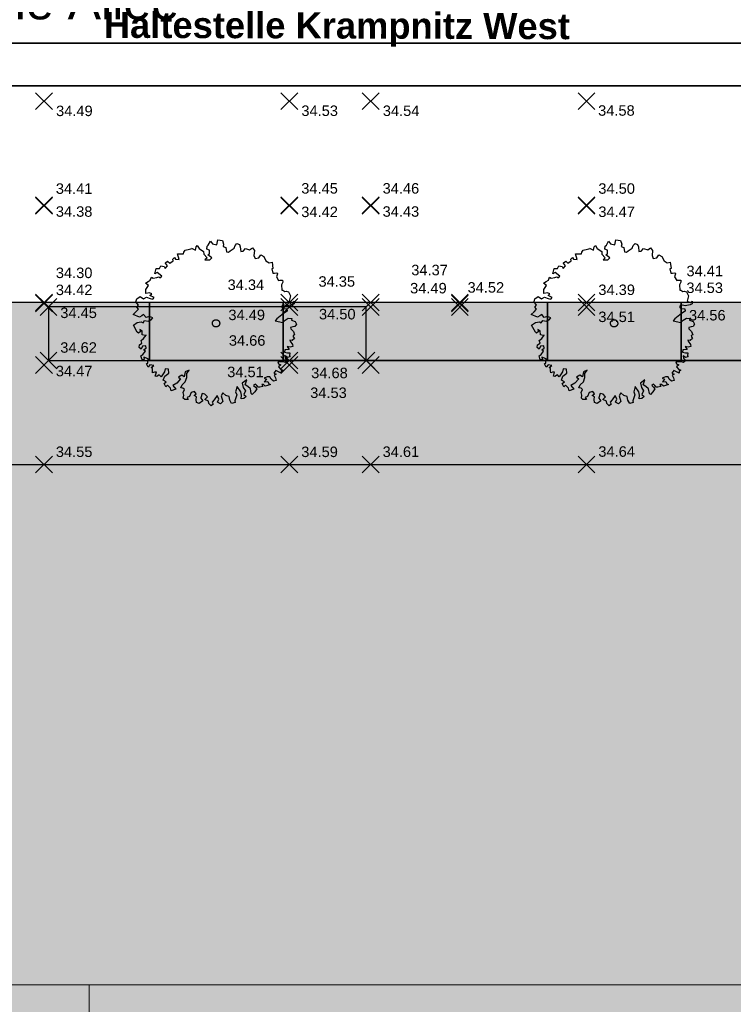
# Model space of a CAD drawing. Header units: metres. Extents: x -5569892 to 1712241, y -5568463 to 2085.
# Tile 32 of 68: x 42 to 66, y -18 to 15. Entities that reach past the tile are written whole.
import ezdxf

# ---------------------------------------------------------------- set-up
doc = ezdxf.new("R2010")
doc.units = ezdxf.units.M
doc.header["$LTSCALE"] = 0.5
for name, color, linetype, lineweight in [('02.02_Nutzung. Gebäude-Einzelhandel (Nahversorger)', 7, 'Continuous', 9), ('02.02_Nutzung. Gebäude-Gewerbe. Nahversorger im EG', 7, 'Continuous', 9), ('30 -39 Baustelle- Fläche', 7, 'Continuous', 15), ('99.04_Erschließung_VP-S-Borde-Kantenstein', 7, 'Continuous', 25), ('Keine', 7, 'Continuous', 9), ('SB-PUNKTE-00000-0000-HOE', 7, 'Continuous', 18), ('SB-PUNKTE-00000-0000-PKT', 7, 'Continuous', 18), ('SB-PUNKTE-00000-0000-SYM', 7, 'Continuous', 18)]:
    doc.layers.add(name, color=color, linetype=linetype, lineweight=lineweight)
for name, color, linetype, lineweight, true_color in [('99.04_1.BA Verkehrsanlagen-L-Straßennamen', 1, 'Continuous', 25, 0xff0000), ('99.04_Erschließung_VP-S-Farben-Gehweg-Betonsteinpflaster', 7, 'Continuous', 25, 0xffd6a8), ('99.04_Erschließung_VP-S-Farben-Grünflächen', 7, 'Continuous', 25, 0xc2e687), ('99.04_Erschließung_VP-S-Farben-Regengarten', 7, 'Continuous', 25, 0x60d2fb), ('99.04_Gleisplanung VP 02_23-EB-1236L-A-FAHRKANTE', 150, 'Continuous', 35, 0x007fff), ('S-Baum', 7, 'Continuous', 25, 0x4c994c), ('SB-100A-Regengarten-Farbe', 7, 'Continuous', 25, 0x60d2fb)]:
    doc.layers.add(name, color=color, linetype=linetype, lineweight=lineweight, true_color=true_color)
doc.styles.add('Arial', font='arial.ttf')
doc.styles.add('Arial (bold)', font='arialbd.ttf')

# ---------------------------------------------------------------- blocks, each defined once
blk = doc.blocks.new('Gruppe-1')
at = {"layer": '02.02_Nutzung. Gebäude-Einzelhandel (Nahversorger)', "linetype": 'Continuous', "lineweight": 0, "true_color": 0x37ae8d}
blk.add_hatch(color=125, dxfattribs=at).paths.add_polyline_path([(44.627, -42.975), (138.626, -42.975), (138.626, -16.975), (44.626, -16.975)])
at = {"layer": '02.02_Nutzung. Gebäude-Gewerbe. Nahversorger im EG', "linetype": 'Continuous', "lineweight": 0, "true_color": 0x37ae8d}
for points in [[(27.122, -16.975), (27.126, 0.525), (77.133, 0.525), (77.13, -16.975)], [(27.122, -16.975), (44.622, -16.975), (44.622, -50.475), (27.122, -50.475)]]:
    blk.add_hatch(color=125, dxfattribs=at).paths.add_polyline_path(points)
at = {"layer": '02.02_Nutzung. Gebäude-Einzelhandel (Nahversorger)', "flags": 128}
blk.add_lwpolyline([(44.627, -42.975), (138.626, -42.975), (138.626, -16.975), (44.626, -16.975)], close=True, dxfattribs=at)
at = {"layer": '02.02_Nutzung. Gebäude-Gewerbe. Nahversorger im EG', "flags": 128}
for points in [[(27.122, -16.975), (27.126, 0.525), (77.133, 0.525), (77.13, -16.975)], [(27.122, -16.975), (44.622, -16.975), (44.622, -50.475), (27.122, -50.475)]]:
    blk.add_lwpolyline(points, close=True, dxfattribs=at)
blk = doc.blocks.new('Gruppe-47')
at = {"layer": 'S-Baum', "flags": 128}
blk.add_lwpolyline([(64.952, 5.163), (64.885, 5.161), (64.806, 5.138), (64.808, 5.09), (64.898, 5.005), (64.942, 4.891), (64.894, 4.87), (64.896, 4.821), (64.935, 4.763), (64.861, 4.701), (64.781, 4.71), (64.794, 4.671), (64.865, 4.566), (64.876, 4.498), (64.789, 4.476), (64.692, 4.501), (64.752, 4.395), (64.608, 4.382), (64.6, 4.302), (64.699, 4.286), (64.775, 4.288), (64.771, 4.181), (64.791, 4.153), (64.704, 4.13), (64.624, 4.176), (64.626, 4.099), (64.708, 4.023), (64.631, 3.961), (64.551, 3.978), (64.475, 3.975), (64.375, 3.983), (64.398, 3.913), (64.478, 3.879), (64.401, 3.806), (64.472, 3.721), (64.541, 3.695), (64.485, 3.665), (64.488, 3.597), (64.398, 3.642), (64.309, 3.687), (64.241, 3.597), (64.322, 3.56), (64.255, 3.529), (64.298, 3.443), (64.32, 3.356), (64.233, 3.334), (64.152, 3.399), (64.11, 3.476), (64.022, 3.473), (63.916, 3.43), (63.996, 3.393), (63.92, 3.312), (64.039, 3.316), (64.069, 3.24), (64.13, 3.222), (64.023, 3.188), (63.953, 3.157), (63.895, 3.215), (63.835, 3.221), (63.866, 3.146), (63.77, 3.131), (63.711, 3.129), (63.669, 3.187), (63.62, 3.233), (63.562, 3.183), (63.623, 3.126), (63.665, 3.068), (63.6, 2.97), (63.516, 2.879), (63.483, 2.918), (63.458, 3.072), (63.368, 3.149), (63.278, 3.202), (63.332, 3.371), (63.18, 3.258), (63.213, 3.112), (63.285, 3.007), (63.233, 2.878), (63.311, 2.813), (63.226, 2.742), (63.138, 2.739), (63.154, 2.856), (63.13, 2.974), (63.009, 3.145), (62.955, 2.968), (62.998, 2.87), (62.926, 2.664), (62.939, 2.616), (62.821, 2.581), (62.761, 2.687), (62.737, 2.813), (62.628, 2.849), (62.526, 2.933), (62.47, 2.832), (62.527, 2.65), (62.442, 2.568), (62.341, 2.624), (62.386, 2.722), (62.334, 2.848), (62.231, 2.7), (62.166, 2.627), (62.196, 2.56), (62.13, 2.498), (62.051, 2.575), (62.037, 2.662), (61.919, 2.717), (62.004, 2.8), (61.922, 2.893), (61.825, 2.918), (61.783, 2.764), (61.779, 2.761), (61.853, 2.667), (61.729, 2.575), (61.64, 2.609), (61.625, 2.716), (61.633, 2.804), (61.561, 2.852), (61.63, 2.903), (61.576, 2.98), (61.453, 2.945), (61.398, 2.816), (61.32, 2.785), (61.362, 2.707), (61.246, 2.714), (61.193, 2.761), (61.21, 2.86), (61.187, 2.947), (61.234, 3.045), (61.182, 3.091), (61.105, 3.1), (61.158, 3.209), (61.262, 3.309), (61.308, 3.458), (61.312, 3.585), (61.388, 3.695), (61.262, 3.643), (61.228, 3.475), (61.147, 3.532), (61.033, 3.468), (61.103, 3.403), (60.972, 3.263), (60.839, 3.179), (60.94, 3.055), (60.786, 3.002), (60.763, 3.097), (60.661, 3.193), (60.606, 3.143), (60.551, 3.248), (60.62, 3.307), (60.519, 3.363), (60.574, 3.501), (60.706, 3.604), (60.693, 3.731), (60.585, 3.747), (60.558, 3.639), (60.447, 3.477), (60.385, 3.545), (60.3, 3.483), (60.251, 3.501), (60.286, 3.63), (60.227, 3.636), (60.16, 3.606), (60.157, 3.673), (60.155, 3.753), (60.114, 3.788), (60.199, 3.859), (60.071, 3.874), (60.006, 3.804), (59.954, 3.91), (60.001, 3.951), (60.008, 4.079), (59.867, 4.133), (59.881, 4.063), (59.811, 4.044), (59.769, 4.186), (59.836, 4.228), (59.92, 4.339), (59.859, 4.385), (59.945, 4.439), (59.934, 4.515), (59.815, 4.511), (59.771, 4.402), (59.709, 4.459), (59.717, 4.547), (59.803, 4.609), (59.772, 4.696), (59.857, 4.767), (59.941, 4.877), (59.913, 4.865), (59.813, 4.892), (59.809, 5.028), (59.728, 5.065), (59.75, 4.998), (59.684, 4.947), (59.644, 4.974), (59.519, 5.213), (59.644, 5.305), (59.779, 5.321), (59.839, 5.292), (59.893, 5.373), (60.013, 5.349), (60.108, 5.389), (60.165, 5.462), (60.056, 5.506), (59.941, 5.474), (59.858, 5.567), (59.8, 5.526), (59.714, 5.483), (59.507, 5.567), (59.6, 5.666), (59.685, 5.748), (59.626, 5.814), (59.681, 5.884), (59.6, 5.997), (59.625, 6.097), (59.738, 6.18), (59.849, 6.104), (59.954, 6.156), (60.075, 6.112), (60.163, 6.087), (60.21, 6.145), (60.072, 6.208), (60.129, 6.27), (60.057, 6.298), (59.933, 6.274), (59.929, 6.41), (60.02, 6.549), (59.922, 6.625), (60.007, 6.687), (60.082, 6.726), (60.118, 6.827), (60.179, 6.8), (60.305, 6.822), (60.373, 6.835), (60.402, 6.808), (60.468, 6.867), (60.317, 6.98), (60.231, 6.938), (60.276, 7.115), (60.392, 7.119), (60.437, 7.208), (60.545, 7.183), (60.578, 7.117), (60.663, 7.207), (60.592, 7.301), (60.592, 7.312), (60.666, 7.371), (60.736, 7.297), (60.853, 7.378), (60.839, 7.437), (60.897, 7.487), (60.927, 7.431), (61.055, 7.424), (61, 7.609), (61.097, 7.612), (61.196, 7.616), (61.213, 7.673), (61.251, 7.734), (61.299, 7.746), (61.453, 7.78), (61.472, 7.809), (61.492, 7.79), (61.602, 7.737), (61.626, 7.845), (61.664, 7.895), (61.727, 7.789), (61.878, 7.695), (61.881, 7.599), (61.993, 7.476), (61.924, 7.406), (62.083, 7.411), (62.157, 7.481), (62.018, 7.576), (62.076, 7.614), (62.072, 7.733), (61.983, 7.77), (61.996, 7.866), (62.035, 7.907), (62.11, 8.037), (62.172, 7.951), (62.317, 7.917), (62.351, 8.085), (62.508, 8.059), (62.552, 7.933), (62.534, 7.865), (62.623, 7.828), (62.648, 7.685), (62.716, 7.667), (62.774, 7.709), (62.907, 7.801), (62.935, 7.898), (63.001, 7.96), (63.081, 7.931), (63.112, 7.845), (63.126, 7.69), (63.205, 7.704), (63.29, 7.794), (63.427, 7.748), (63.524, 7.811), (63.586, 7.725), (63.572, 7.558), (63.612, 7.451), (63.731, 7.475), (63.804, 7.577), (63.904, 7.521), (63.977, 7.376), (64.087, 7.312), (64.185, 7.335), (64.212, 7.121), (64.173, 7.111), (64.206, 6.965), (64.266, 6.967), (64.342, 6.978), (64.363, 6.951), (64.363, 6.942), (64.33, 6.834), (64.402, 6.717), (64.438, 6.73), (64.537, 6.722), (64.539, 6.662), (64.494, 6.565), (64.509, 6.39), (64.54, 6.391), (64.609, 6.345), (64.657, 6.355), (64.737, 6.33), (64.798, 6.204), (64.756, 6.016), (64.866, 5.972), (64.923, 6.022), (64.926, 5.934), (64.86, 5.892), (64.682, 5.867), (64.546, 5.893), (64.5, 5.832), (64.541, 5.774), (64.677, 5.759), (64.689, 5.683), (64.566, 5.611), (64.338, 5.425), (64.281, 5.355), (64.546, 5.308), (64.622, 5.387), (64.728, 5.449), (64.844, 5.442), (64.837, 5.385), (64.837, 5.385), (64.955, 5.341), (65.006, 5.244)], close=True, dxfattribs=at)
at = {"layer": 'S-Baum'}
blk.add_rational_spline([(62.264, 5.394), (62.026, 5.33), (62.09, 5.092), (62.327, 5.156), (62.565, 5.22), (62.502, 5.458), (62.264, 5.394)], [1, 0.333333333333, 0.333333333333, 1, 0.333333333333, 0.333333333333, 1], degree=3, knots=[0, 0, 0, 0, 0.5, 0.5, 0.5, 1, 1, 1, 1], dxfattribs=at)
blk = doc.blocks.new('Gruppe-48')
at = {"layer": 'S-Baum', "flags": 128}
blk.add_lwpolyline([(51.552, 5.163), (51.485, 5.161), (51.406, 5.138), (51.408, 5.09), (51.498, 5.005), (51.542, 4.891), (51.494, 4.87), (51.496, 4.821), (51.535, 4.763), (51.461, 4.701), (51.381, 4.71), (51.394, 4.671), (51.465, 4.566), (51.476, 4.498), (51.389, 4.476), (51.292, 4.501), (51.352, 4.395), (51.208, 4.382), (51.2, 4.302), (51.299, 4.286), (51.375, 4.288), (51.371, 4.181), (51.391, 4.153), (51.304, 4.13), (51.224, 4.176), (51.226, 4.099), (51.308, 4.023), (51.231, 3.961), (51.151, 3.978), (51.075, 3.975), (50.975, 3.983), (50.998, 3.913), (51.078, 3.879), (51.001, 3.806), (51.072, 3.721), (51.141, 3.695), (51.085, 3.665), (51.088, 3.597), (50.998, 3.642), (50.909, 3.687), (50.841, 3.597), (50.922, 3.56), (50.855, 3.529), (50.898, 3.443), (50.92, 3.356), (50.833, 3.334), (50.752, 3.399), (50.71, 3.476), (50.622, 3.473), (50.516, 3.43), (50.596, 3.393), (50.52, 3.312), (50.639, 3.316), (50.669, 3.24), (50.73, 3.222), (50.623, 3.188), (50.553, 3.157), (50.495, 3.215), (50.435, 3.221), (50.466, 3.146), (50.37, 3.131), (50.311, 3.129), (50.269, 3.187), (50.22, 3.233), (50.162, 3.183), (50.223, 3.126), (50.265, 3.068), (50.2, 2.97), (50.116, 2.879), (50.083, 2.918), (50.058, 3.072), (49.968, 3.149), (49.878, 3.202), (49.932, 3.371), (49.78, 3.258), (49.813, 3.112), (49.885, 3.007), (49.833, 2.878), (49.911, 2.813), (49.826, 2.742), (49.738, 2.739), (49.754, 2.856), (49.73, 2.974), (49.609, 3.145), (49.555, 2.968), (49.598, 2.87), (49.526, 2.664), (49.539, 2.616), (49.421, 2.581), (49.361, 2.687), (49.337, 2.813), (49.228, 2.849), (49.126, 2.933), (49.07, 2.832), (49.127, 2.65), (49.042, 2.568), (48.941, 2.624), (48.986, 2.722), (48.934, 2.848), (48.831, 2.7), (48.766, 2.627), (48.796, 2.56), (48.73, 2.498), (48.651, 2.575), (48.637, 2.662), (48.519, 2.717), (48.604, 2.8), (48.522, 2.893), (48.425, 2.918), (48.383, 2.764), (48.379, 2.761), (48.453, 2.667), (48.329, 2.575), (48.24, 2.609), (48.225, 2.716), (48.233, 2.804), (48.161, 2.852), (48.23, 2.903), (48.176, 2.98), (48.053, 2.945), (47.998, 2.816), (47.92, 2.785), (47.962, 2.707), (47.846, 2.714), (47.793, 2.761), (47.81, 2.86), (47.787, 2.947), (47.834, 3.045), (47.782, 3.091), (47.705, 3.1), (47.758, 3.209), (47.862, 3.309), (47.908, 3.458), (47.912, 3.585), (47.988, 3.695), (47.862, 3.643), (47.828, 3.475), (47.747, 3.532), (47.633, 3.468), (47.703, 3.403), (47.572, 3.263), (47.439, 3.179), (47.54, 3.055), (47.386, 3.002), (47.363, 3.097), (47.261, 3.193), (47.206, 3.143), (47.151, 3.248), (47.22, 3.307), (47.119, 3.363), (47.174, 3.501), (47.306, 3.604), (47.293, 3.731), (47.185, 3.747), (47.158, 3.639), (47.047, 3.477), (46.985, 3.545), (46.9, 3.483), (46.851, 3.501), (46.886, 3.63), (46.827, 3.636), (46.76, 3.606), (46.757, 3.673), (46.755, 3.753), (46.714, 3.788), (46.799, 3.859), (46.671, 3.874), (46.606, 3.804), (46.554, 3.91), (46.601, 3.951), (46.608, 4.079), (46.467, 4.133), (46.481, 4.063), (46.411, 4.044), (46.369, 4.186), (46.436, 4.228), (46.52, 4.339), (46.459, 4.385), (46.545, 4.439), (46.534, 4.515), (46.415, 4.511), (46.371, 4.402), (46.309, 4.459), (46.317, 4.547), (46.403, 4.609), (46.372, 4.696), (46.457, 4.767), (46.541, 4.877), (46.513, 4.865), (46.413, 4.892), (46.409, 5.028), (46.328, 5.065), (46.35, 4.998), (46.284, 4.947), (46.244, 4.974), (46.119, 5.213), (46.244, 5.305), (46.379, 5.321), (46.439, 5.292), (46.493, 5.373), (46.613, 5.349), (46.708, 5.389), (46.765, 5.462), (46.656, 5.506), (46.541, 5.474), (46.458, 5.567), (46.4, 5.526), (46.314, 5.483), (46.107, 5.567), (46.2, 5.666), (46.285, 5.748), (46.226, 5.814), (46.281, 5.884), (46.2, 5.997), (46.225, 6.097), (46.338, 6.18), (46.449, 6.104), (46.554, 6.156), (46.675, 6.112), (46.763, 6.087), (46.81, 6.145), (46.672, 6.208), (46.729, 6.27), (46.657, 6.298), (46.533, 6.274), (46.529, 6.41), (46.62, 6.549), (46.522, 6.625), (46.607, 6.687), (46.682, 6.726), (46.718, 6.827), (46.779, 6.8), (46.905, 6.822), (46.973, 6.835), (47.002, 6.808), (47.068, 6.867), (46.917, 6.98), (46.831, 6.938), (46.876, 7.115), (46.992, 7.119), (47.037, 7.208), (47.145, 7.183), (47.178, 7.117), (47.263, 7.207), (47.192, 7.301), (47.192, 7.312), (47.266, 7.371), (47.336, 7.297), (47.453, 7.378), (47.439, 7.437), (47.497, 7.487), (47.527, 7.431), (47.655, 7.424), (47.6, 7.609), (47.697, 7.612), (47.796, 7.616), (47.813, 7.673), (47.851, 7.734), (47.899, 7.746), (48.053, 7.78), (48.072, 7.809), (48.092, 7.79), (48.202, 7.737), (48.226, 7.845), (48.264, 7.895), (48.327, 7.789), (48.478, 7.695), (48.481, 7.599), (48.593, 7.476), (48.524, 7.406), (48.683, 7.411), (48.757, 7.481), (48.618, 7.576), (48.676, 7.614), (48.672, 7.733), (48.583, 7.77), (48.596, 7.866), (48.635, 7.907), (48.71, 8.037), (48.772, 7.951), (48.917, 7.917), (48.951, 8.085), (49.108, 8.059), (49.152, 7.933), (49.134, 7.865), (49.223, 7.828), (49.248, 7.685), (49.316, 7.667), (49.374, 7.709), (49.507, 7.801), (49.535, 7.898), (49.601, 7.96), (49.681, 7.931), (49.712, 7.845), (49.726, 7.69), (49.805, 7.704), (49.89, 7.794), (50.027, 7.748), (50.124, 7.811), (50.186, 7.725), (50.172, 7.558), (50.212, 7.451), (50.331, 7.475), (50.404, 7.577), (50.504, 7.521), (50.577, 7.376), (50.687, 7.312), (50.785, 7.335), (50.812, 7.121), (50.773, 7.111), (50.806, 6.965), (50.866, 6.967), (50.942, 6.978), (50.963, 6.951), (50.963, 6.942), (50.93, 6.834), (51.002, 6.717), (51.038, 6.73), (51.137, 6.722), (51.139, 6.662), (51.094, 6.565), (51.109, 6.39), (51.14, 6.391), (51.209, 6.345), (51.257, 6.355), (51.337, 6.33), (51.398, 6.204), (51.356, 6.016), (51.466, 5.972), (51.523, 6.022), (51.526, 5.934), (51.46, 5.892), (51.282, 5.867), (51.146, 5.893), (51.1, 5.832), (51.141, 5.774), (51.277, 5.759), (51.289, 5.683), (51.166, 5.611), (50.938, 5.425), (50.881, 5.355), (51.146, 5.308), (51.222, 5.387), (51.328, 5.449), (51.444, 5.442), (51.437, 5.385), (51.437, 5.385), (51.555, 5.341), (51.606, 5.244)], close=True, dxfattribs=at)
at = {"layer": 'S-Baum'}
blk.add_rational_spline([(48.864, 5.394), (48.626, 5.33), (48.69, 5.092), (48.927, 5.156), (49.165, 5.22), (49.102, 5.458), (48.864, 5.394)], [1, 0.333333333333, 0.333333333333, 1, 0.333333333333, 0.333333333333, 1], degree=3, knots=[0, 0, 0, 0, 0.5, 0.5, 0.5, 1, 1, 1, 1], dxfattribs=at)
blk = doc.blocks.new('Gruppe-102')
at = {"layer": 'SB-PUNKTE-00000-0000-SYM', "color": 7}
for p, q in [((61.648, 0.808), (61.082, 0.242)), ((61.082, 0.808), (61.648, 0.242))]:
    blk.add_line(p, q, dxfattribs=at)
blk = doc.blocks.new('Gruppe-103')
at = {"layer": 'SB-PUNKTE-00000-0000-SYM', "color": 7}
for p, q in [((61.648, 6.108), (61.082, 5.542)), ((61.082, 6.108), (61.648, 5.542))]:
    blk.add_line(p, q, dxfattribs=at)
blk = doc.blocks.new('Gruppe-104')
at = {"layer": 'SB-PUNKTE-00000-0000-SYM', "color": 7}
for p, q in [((61.648, 6.258), (61.082, 5.692)), ((61.082, 6.258), (61.648, 5.692))]:
    blk.add_line(p, q, dxfattribs=at)
blk = doc.blocks.new('Gruppe-105')
at = {"layer": 'SB-PUNKTE-00000-0000-SYM', "color": 7}
for p, q in [((61.648, 9.508), (61.082, 8.942)), ((61.082, 9.508), (61.648, 8.942))]:
    blk.add_line(p, q, dxfattribs=at)
blk = doc.blocks.new('Gruppe-106')
at = {"layer": 'SB-PUNKTE-00000-0000-SYM', "color": 7}
for p, q in [((61.648, 9.535), (61.082, 8.969)), ((61.082, 9.535), (61.648, 8.969))]:
    blk.add_line(p, q, dxfattribs=at)
blk = doc.blocks.new('Gruppe-107')
at = {"layer": 'SB-PUNKTE-00000-0000-SYM', "color": 7}
for p, q in [((61.648, 13.033), (61.082, 12.467)), ((61.082, 13.033), (61.648, 12.467))]:
    blk.add_line(p, q, dxfattribs=at)
blk = doc.blocks.new('Gruppe-115')
at = {"layer": 'SB-PUNKTE-00000-0000-SYM', "color": 7}
for p, q in [((54.386, 0.808), (53.82, 0.242)), ((53.82, 0.808), (54.386, 0.242))]:
    blk.add_line(p, q, dxfattribs=at)
blk = doc.blocks.new('Gruppe-116')
at = {"layer": 'SB-PUNKTE-00000-0000-SYM', "color": 7}
for p, q in [((54.236, 4.308), (53.67, 3.742)), ((53.67, 4.308), (54.236, 3.742))]:
    blk.add_line(p, q, dxfattribs=at)
blk = doc.blocks.new('Gruppe-117')
at = {"layer": 'SB-PUNKTE-00000-0000-SYM', "color": 7}
for p, q in [((54.386, 4.158), (53.82, 3.592)), ((53.82, 4.158), (54.386, 3.592))]:
    blk.add_line(p, q, dxfattribs=at)
blk = doc.blocks.new('Gruppe-118')
at = {"layer": 'SB-PUNKTE-00000-0000-SYM', "color": 7}
for p, q in [((54.386, 6.108), (53.82, 5.542)), ((53.82, 6.108), (54.386, 5.542))]:
    blk.add_line(p, q, dxfattribs=at)
blk = doc.blocks.new('Gruppe-119')
at = {"layer": 'SB-PUNKTE-00000-0000-SYM', "color": 7}
for p, q in [((54.386, 6.258), (53.82, 5.692)), ((53.82, 6.258), (54.386, 5.692))]:
    blk.add_line(p, q, dxfattribs=at)
blk = doc.blocks.new('Gruppe-120')
at = {"layer": 'SB-PUNKTE-00000-0000-SYM', "color": 7}
for p, q in [((54.386, 9.508), (53.82, 8.942)), ((53.82, 9.508), (54.386, 8.942))]:
    blk.add_line(p, q, dxfattribs=at)
blk = doc.blocks.new('Gruppe-121')
at = {"layer": 'SB-PUNKTE-00000-0000-SYM', "color": 7}
for p, q in [((54.386, 9.535), (53.82, 8.969)), ((53.82, 9.535), (54.386, 8.969))]:
    blk.add_line(p, q, dxfattribs=at)
blk = doc.blocks.new('Gruppe-122')
at = {"layer": 'SB-PUNKTE-00000-0000-SYM', "color": 7}
for p, q in [((54.386, 13.033), (53.82, 12.467)), ((53.82, 13.033), (54.386, 12.467))]:
    blk.add_line(p, q, dxfattribs=at)
blk = doc.blocks.new('Gruppe-132')
at = {"layer": 'SB-PUNKTE-00000-0000-SYM', "color": 7}
for p, q in [((51.648, 0.808), (51.082, 0.242)), ((51.082, 0.808), (51.648, 0.242))]:
    blk.add_line(p, q, dxfattribs=at)
blk = doc.blocks.new('Gruppe-133')
at = {"layer": 'SB-PUNKTE-00000-0000-SYM', "color": 7}
for p, q in [((51.648, 4.158), (51.082, 3.592)), ((51.082, 4.158), (51.648, 3.592))]:
    blk.add_line(p, q, dxfattribs=at)
blk = doc.blocks.new('Gruppe-134')
at = {"layer": 'SB-PUNKTE-00000-0000-SYM', "color": 7}
for p, q in [((51.648, 4.308), (51.082, 3.742)), ((51.082, 4.308), (51.648, 3.742))]:
    blk.add_line(p, q, dxfattribs=at)
blk = doc.blocks.new('Gruppe-135')
at = {"layer": 'SB-PUNKTE-00000-0000-SYM', "color": 7}
for p, q in [((51.648, 6.108), (51.082, 5.542)), ((51.082, 6.108), (51.648, 5.542))]:
    blk.add_line(p, q, dxfattribs=at)
blk = doc.blocks.new('Gruppe-136')
at = {"layer": 'SB-PUNKTE-00000-0000-SYM', "color": 7}
for p, q in [((51.648, 6.258), (51.082, 5.692)), ((51.082, 6.258), (51.648, 5.692))]:
    blk.add_line(p, q, dxfattribs=at)
blk = doc.blocks.new('Gruppe-137')
at = {"layer": 'SB-PUNKTE-00000-0000-SYM', "color": 7}
for p, q in [((51.648, 9.508), (51.082, 8.942)), ((51.082, 9.508), (51.648, 8.942))]:
    blk.add_line(p, q, dxfattribs=at)
blk = doc.blocks.new('Gruppe-138')
at = {"layer": 'SB-PUNKTE-00000-0000-SYM', "color": 7}
for p, q in [((51.648, 9.535), (51.082, 8.969)), ((51.082, 9.535), (51.648, 8.969))]:
    blk.add_line(p, q, dxfattribs=at)
blk = doc.blocks.new('Gruppe-139')
at = {"layer": 'SB-PUNKTE-00000-0000-SYM', "color": 7}
for p, q in [((51.648, 13.033), (51.082, 12.467)), ((51.082, 13.033), (51.648, 12.467))]:
    blk.add_line(p, q, dxfattribs=at)
blk = doc.blocks.new('Gruppe-149')
at = {"layer": 'SB-PUNKTE-00000-0000-SYM', "color": 7}
for p, q in [((43.386, 0.808), (42.82, 0.242)), ((42.82, 0.808), (43.386, 0.242))]:
    blk.add_line(p, q, dxfattribs=at)
blk = doc.blocks.new('Gruppe-150')
at = {"layer": 'SB-PUNKTE-00000-0000-SYM', "color": 7}
for p, q in [((43.536, 4.308), (42.97, 3.742)), ((42.97, 4.308), (43.536, 3.742))]:
    blk.add_line(p, q, dxfattribs=at)
blk = doc.blocks.new('Gruppe-151')
at = {"layer": 'SB-PUNKTE-00000-0000-SYM', "color": 7}
for p, q in [((43.386, 4.158), (42.82, 3.592)), ((42.82, 4.158), (43.386, 3.592))]:
    blk.add_line(p, q, dxfattribs=at)
blk = doc.blocks.new('Gruppe-152')
at = {"layer": 'SB-PUNKTE-00000-0000-SYM', "color": 7}
for p, q in [((43.536, 6.108), (42.97, 5.542)), ((42.97, 6.108), (43.536, 5.542))]:
    blk.add_line(p, q, dxfattribs=at)
blk = doc.blocks.new('Gruppe-153')
at = {"layer": 'SB-PUNKTE-00000-0000-SYM', "color": 7}
for p, q in [((43.386, 6.231), (42.82, 5.665)), ((42.82, 6.231), (43.386, 5.665))]:
    blk.add_line(p, q, dxfattribs=at)
blk = doc.blocks.new('Gruppe-154')
at = {"layer": 'SB-PUNKTE-00000-0000-SYM', "color": 7}
for p, q in [((43.386, 6.258), (42.82, 5.692)), ((42.82, 6.258), (43.386, 5.692))]:
    blk.add_line(p, q, dxfattribs=at)
blk = doc.blocks.new('Gruppe-155')
at = {"layer": 'SB-PUNKTE-00000-0000-SYM', "color": 7}
for p, q in [((43.386, 9.508), (42.82, 8.942)), ((42.82, 9.508), (43.386, 8.942))]:
    blk.add_line(p, q, dxfattribs=at)
blk = doc.blocks.new('Gruppe-156')
at = {"layer": 'SB-PUNKTE-00000-0000-SYM', "color": 7}
for p, q in [((43.386, 9.535), (42.82, 8.969)), ((42.82, 9.535), (43.386, 8.969))]:
    blk.add_line(p, q, dxfattribs=at)
blk = doc.blocks.new('Gruppe-157')
at = {"layer": 'SB-PUNKTE-00000-0000-SYM', "color": 7}
for p, q in [((43.386, 13.033), (42.82, 12.467)), ((42.82, 13.033), (43.386, 12.467))]:
    blk.add_line(p, q, dxfattribs=at)
blk = doc.blocks.new('Gruppe-469')
at = {"layer": 'SB-PUNKTE-00000-0000-SYM', "color": 7}
for p, q in [((57.386, 6.11), (56.82, 5.544)), ((56.82, 6.11), (57.386, 5.544))]:
    blk.add_line(p, q, dxfattribs=at)
blk = doc.blocks.new('Gruppe-470')
at = {"layer": 'SB-PUNKTE-00000-0000-SYM', "color": 7}
for p, q in [((57.386, 6.26), (56.82, 5.694)), ((56.82, 6.26), (57.386, 5.694))]:
    blk.add_line(p, q, dxfattribs=at)
blk = doc.blocks.new('Gruppe-471')
at = {"layer": 'SB-PUNKTE-00000-0000-SYM', "color": 7}
for p, q in [((57.386, 6.228), (56.82, 5.662)), ((56.82, 6.228), (57.386, 5.662))]:
    blk.add_line(p, q, dxfattribs=at)
blk = doc.blocks.new('_23-07-06_Massenplan_TB_Weiterführende Schule (3D)')
at = {"layer": '99.04_Erschließung_VP-S-Farben-Gehweg-Betonsteinpflaster', "linetype": 'Continuous', "lineweight": 0, "true_color": 0xffd6a8}
h = blk.add_hatch(color=41, dxfattribs=at)
edge = h.paths.add_edge_path()
edge.add_line((26.386, 0.525), (160.126, 0.525))
edge.add_line((160.126, 0.525), (160.112, 6.525))
edge.add_line((160.112, 6.525), (144.971, 6.525))
edge.add_line((144.971, 6.525), (144.971, 4.025))
edge.add_line((144.971, 4.025), (100.253, 4.025))
edge.add_line((100.253, 4.025), (100.253, 5.993))
edge.add_line((100.253, 5.993), (100.253, 5.993))
edge.add_arc((97.581, 205.975), 200, 270.01024, 270.76547, ccw=False)
edge.add_line((97.617, 5.975), (97.617, 5.975))
edge.add_line((97.617, 5.975), (77.953, 5.975))
edge.add_line((77.953, 5.975), (77.953, 4.025))
edge.add_line((77.953, 4.025), (46.653, 4.025))
edge.add_line((46.653, 4.025), (46.653, 5.975))
edge.add_line((46.653, 5.975), (46.653, 5.975))
edge.add_line((46.653, 5.975), (46.653, 5.975))
edge.add_arc((43.6, 7961.31), 7955.335, 269.9913105, 270.0219886, ccw=False)
edge.add_line((42.394, 5.975), (42.394, 5.975))
edge.add_line((42.394, 5.975), (42.394, 5.975))
edge.add_arc((42.394, -50.025), 56, 90, 103.238)
edge.add_line((29.57, 4.487), (26.386, 0.525))
h = blk.add_hatch(color=41, dxfattribs=at)
edge = h.paths.add_edge_path()
edge.add_line((26.386, 0.525), (160.126, 0.525))
edge.add_line((160.126, 0.525), (160.112, 6.525))
edge.add_line((160.112, 6.525), (144.971, 6.525))
edge.add_line((144.971, 6.525), (144.971, 4.025))
edge.add_line((144.971, 4.025), (100.253, 4.025))
edge.add_line((100.253, 4.025), (100.253, 5.993))
edge.add_line((100.253, 5.993), (100.253, 5.993))
edge.add_arc((97.581, 205.975), 200, 270.01024, 270.76547, ccw=False)
edge.add_line((97.617, 5.975), (97.617, 5.975))
edge.add_line((97.617, 5.975), (77.953, 5.975))
edge.add_line((77.953, 5.975), (77.953, 4.025))
edge.add_line((77.953, 4.025), (46.653, 4.025))
edge.add_line((46.653, 4.025), (46.653, 5.975))
edge.add_line((46.653, 5.975), (46.653, 5.975))
edge.add_line((46.653, 5.975), (46.653, 5.975))
edge.add_arc((43.6, 7961.317), 7955.342, 269.9913105, 270.0219886, ccw=False)
edge.add_line((42.394, 5.975), (42.394, 5.975))
edge.add_line((42.394, 5.975), (42.394, 5.975))
edge.add_line((42.394, 5.975), (42.394, 5.975))
edge.add_arc((42.394, -50.025), 56, 90, 103.238)
edge.add_line((29.57, 4.487), (29.57, 4.487))
edge.add_line((29.57, 4.487), (26.386, 0.525))
at = {"layer": '99.04_Erschließung_VP-S-Farben-Grünflächen', "linetype": 'Continuous', "lineweight": 0, "true_color": 0xc2e687}
for points in [[(46.653, 5.975), (46.653, 4.025), (51.153, 4.025), (51.153, 5.975)], [(60.053, 5.975), (60.053, 4.025), (64.553, 4.025), (64.553, 5.975)]]:
    blk.add_hatch(color=71, dxfattribs=at).paths.add_polyline_path(points)
at = {"layer": '99.04_Erschließung_VP-S-Farben-Regengarten', "linetype": 'Continuous', "lineweight": 0, "true_color": 0x60d2fb}
for points in [[(51.153, 5.975), (51.153, 4.025), (60.053, 4.025), (60.053, 5.975)], [(64.553, 5.975), (64.553, 4.025), (73.453, 4.025), (73.453, 5.975)]]:
    blk.add_hatch(color=141, dxfattribs=at).paths.add_polyline_path(points)
at = {"layer": 'SB-100A-Regengarten-Farbe', "linetype": 'Continuous', "lineweight": 0, "true_color": 0x60d2fb}
for points in [[(43.252, 5.822), (43.253, 5.825), (43.254, 5.822)], [(43.256, 5.824), (43.253, 5.825), (43.256, 5.826)], [(43.253, 5.825), (43.253, 4.025), (53.953, 4.025), (53.953, 5.825)]]:
    blk.add_hatch(color=141, dxfattribs=at).paths.add_polyline_path(points)
at = {"layer": '99.04_Erschließung_VP-S-Borde-Kantenstein', "lineweight": 9}
for p in [(46.653, 5.975), (51.153, 4.025)]:
    blk.add_line(p, (46.653, 4.025), dxfattribs=at)
at = {"layer": '99.04_Erschließung_VP-S-Borde-Kantenstein', "linetype": 'Continuous', "lineweight": 9}
blk.add_line((160.126, 0.525), (26.386, 0.525), dxfattribs=at)
at = {"layer": '99.04_Erschließung_VP-S-Farben-Gehweg-Betonsteinpflaster', "flags": 128}
for points in [[(26.386, 0.525), (160.126, 0.525), (160.112, 6.525), (144.971, 6.525), (144.971, 4.025), (100.253, 4.025), (100.253, 5.993), (100.253, 5.993, -0.003295), (97.617, 5.975), (97.617, 5.975), (77.953, 5.975), (77.953, 4.025), (46.653, 4.025), (46.653, 5.975), (46.653, 5.975), (46.653, 5.975, -0.000134), (42.394, 5.975), (42.394, 5.975), (42.394, 5.975, 0.057826), (29.57, 4.487)], [(26.386, 0.525), (160.126, 0.525), (160.112, 6.525), (144.971, 6.525), (144.971, 4.025), (100.253, 4.025), (100.253, 5.993), (100.253, 5.993, -0.003295), (97.617, 5.975), (97.617, 5.975), (77.953, 5.975), (77.953, 4.025), (46.653, 4.025), (46.653, 5.975), (46.653, 5.975), (46.653, 5.975, -0.000134), (42.394, 5.975), (42.394, 5.975), (42.394, 5.975), (42.394, 5.975, 0.057826), (29.57, 4.487), (29.57, 4.487)]]:
    blk.add_lwpolyline(points, format="xyb", close=True, dxfattribs=at)
at = {"layer": '99.04_Erschließung_VP-S-Farben-Grünflächen', "flags": 128}
for points in [[(46.653, 5.975), (46.653, 4.025), (51.153, 4.025), (51.153, 5.975)], [(60.053, 5.975), (60.053, 4.025), (64.553, 4.025), (64.553, 5.975)]]:
    blk.add_lwpolyline(points, close=True, dxfattribs=at)
at = {"layer": '99.04_Erschließung_VP-S-Farben-Regengarten', "flags": 128}
for points in [[(51.153, 5.975), (51.153, 4.025), (60.053, 4.025), (60.053, 5.975)], [(64.553, 5.975), (64.553, 4.025), (73.453, 4.025), (73.453, 5.975)]]:
    blk.add_lwpolyline(points, close=True, dxfattribs=at)
at = {"layer": '99.04_Gleisplanung VP 02_23-EB-1236L-A-FAHRKANTE', "flags": 128}
for points in [[(562.055, 14.664), (-195.677, 14.713, -0.005965), (-243.369, 15.285), (-544.421, 22.489)], [(562.055, 13.229), (-195.677, 13.278), (-195.677, 13.278, -0.005965), (-243.404, 13.85), (-243.404, 13.85), (-243.404, 13.85), (-544.456, 21.055, -0.000153)]]:
    blk.add_lwpolyline(points, format="xyb", dxfattribs=at)
at = {"layer": 'SB-100A-Regengarten-Farbe', "color": 141, "lineweight": 5, "true_color": 0x60d2fb, "flags": 128}
for points in [[(43.252, 5.822), (43.253, 5.825), (43.254, 5.822)], [(43.256, 5.824), (43.253, 5.825), (43.256, 5.826)]]:
    blk.add_lwpolyline(points, close=True, dxfattribs=at)
at = {"layer": 'SB-100A-Regengarten-Farbe', "flags": 128}
blk.add_lwpolyline([(43.253, 5.825), (43.253, 4.025), (53.953, 4.025), (53.953, 5.825)], close=True, dxfattribs=at)
at = {"layer": 'SB-PUNKTE-00000-0000-HOE', "color": 7}
for points in [[(43.653, 5.347), (44.899, 5.347), (43.653, 5.9), (44.899, 5.9)], [(43.653, 5.347), (44.899, 5.347), (43.653, 5.9), (44.899, 5.9)], [(49.312, 5.277), (50.557, 5.277), (49.312, 5.83), (50.557, 5.83)], [(49.312, 5.277), (50.557, 5.277), (49.312, 5.83), (50.557, 5.83)], [(43.653, 4.179), (44.899, 4.179), (43.653, 4.732), (44.899, 4.732)], [(43.653, 4.179), (44.899, 4.179), (43.653, 4.732), (44.899, 4.732)], [(43.503, 3.388), (44.749, 3.388), (43.503, 3.941), (44.749, 3.941)], [(43.503, 3.388), (44.749, 3.388), (43.503, 3.941), (44.749, 3.941)], [(49.271, 3.357), (50.517, 3.357), (49.271, 3.91), (50.517, 3.91)], [(49.271, 3.357), (50.517, 3.357), (49.271, 3.91), (50.517, 3.91)]]:
    blk.add_solid(points, dxfattribs=at)
at = {"layer": 'Keine', "color": 7}
blk.add_blockref('Gruppe-1', (0, 0), dxfattribs=at)
at = {"layer": 'S-Baum'}
for name in ['Gruppe-48', 'Gruppe-47']:
    blk.add_blockref(name, (0, 0), dxfattribs=at)
at = {"layer": 'SB-PUNKTE-00000-0000-PKT', "color": 7}
for name in ['Gruppe-157', 'Gruppe-139', 'Gruppe-122', 'Gruppe-107', 'Gruppe-156', 'Gruppe-155', 'Gruppe-138', 'Gruppe-137', 'Gruppe-121', 'Gruppe-120', 'Gruppe-106', 'Gruppe-105', 'Gruppe-154', 'Gruppe-153', 'Gruppe-152', 'Gruppe-136', 'Gruppe-135', 'Gruppe-119', 'Gruppe-118', 'Gruppe-470', 'Gruppe-471', 'Gruppe-469', 'Gruppe-104', 'Gruppe-103', 'Gruppe-150', 'Gruppe-134', 'Gruppe-116', 'Gruppe-151', 'Gruppe-133', 'Gruppe-117', 'Gruppe-149', 'Gruppe-132', 'Gruppe-115', 'Gruppe-102']:
    blk.add_blockref(name, (0, 0), dxfattribs=at)
at = {"layer": '99.04_1.BA Verkehrsanlagen-L-Straßennamen', "insert": (52.963, 15.162), "char_height": 0.875, "width": 23.36119, "attachment_point": 5, "rotation": 359.8329, "line_spacing_factor": 1.012097, "style": 'Arial (bold)'}
blk.add_mtext('Haltestelle Krampnitz West', dxfattribs=at)
at = {"layer": 'SB-PUNKTE-00000-0000-HOE', "char_height": 0.3524, "attachment_point": 1, "rotation": 0.0002, "line_spacing_factor": 0.25, "style": 'Arial'}
for s, insert in [('34.49', (43.511, 12.599)), ('34.53', (51.768, 12.604)), ('34.54', (54.509, 12.603)), ('34.58', (61.757, 12.611)), ('34.41', (43.503, 9.983)), ('34.45', (51.765, 9.992)), ('34.46', (54.503, 9.992)), ('34.50', (61.765, 9.986)), ('34.38', (43.503, 9.212)), ('34.42', (51.765, 9.201)), ('34.43', (54.503, 9.213)), ('34.47', (61.765, 9.205)), ('34.30', (43.503, 7.15)), ('34.37', (55.468, 7.245)), ('34.41', (64.731, 7.211)), ('34.34', (49.285, 6.749)), ('34.35', (52.344, 6.859)), ('34.49', (55.428, 6.635)), ('34.52', (57.362, 6.66)), ('34.53', (64.728, 6.648)), ('34.42', (43.503, 6.577)), ('34.39', (61.765, 6.58)), ('34.45', (43.653, 5.805)), ('34.49', (49.312, 5.735)), ('34.50', (52.361, 5.76)), ('34.51', (61.765, 5.67)), ('34.56', (64.817, 5.724)), ('34.62', (43.653, 4.638)), ('34.66', (49.327, 4.874)), ('34.47', (43.503, 3.846)), ('34.51', (49.271, 3.816)), ('34.68', (52.098, 3.782)), ('34.53', (52.065, 3.116)), ('34.55', (43.503, 1.131)), ('34.59', (51.765, 1.128)), ('34.61', (54.503, 1.132)), ('34.64', (61.765, 1.138))]:
    blk.add_mtext(s, dxfattribs=dict(at, insert=insert))
blk = doc.blocks.new('_BE Phase 1 (3D)')
at = {"layer": '30 -39 Baustelle- Fläche', "color": 7, "insert": (33.487, 16.71), "char_height": 1.20826, "attachment_point": 1, "line_spacing_factor": 0.970715, "style": 'Arial'}
blk.add_mtext('Schwedische Allee', dxfattribs=at)

msp = doc.modelspace()

# ---------------------------------------------------------------- block references
at = {"layer": 'Keine', "color": 1}
msp.add_blockref('_23-07-06_Massenplan_TB_Weiterführende Schule (3D)', (0, 0), dxfattribs=at)

# ---------------------------------------------------------------- next in the draw order: block references
msp.add_blockref('_BE Phase 1 (3D)', (0, 0), dxfattribs=at)

doc.saveas('drawing.dxf')
